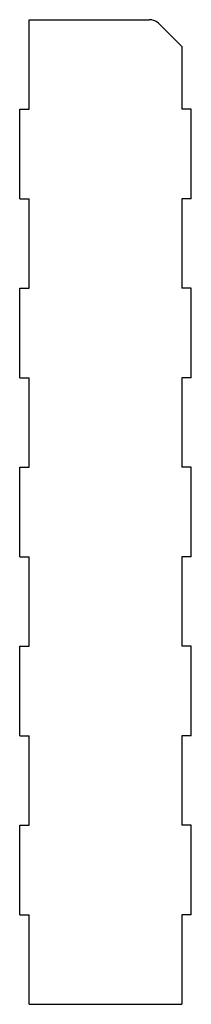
# Model space of a CAD drawing. Extents: x -569 to -511, y -332 to -1.
import ezdxf

# ---------------------------------------------------------------- set-up
doc = ezdxf.new("R2010")
doc.units = 0
doc.layers.add('VISIBLE', color=7, linetype='CONTINUOUS')

msp = doc.modelspace()

# ---------------------------------------------------------------- linework, layer by layer
at = {"layer": 'VISIBLE'}
for p, q in [((-565.64, -1), (-525.22, -1)), ((-565.64, -31.11), (-565.64, -1)), ((-514.15, -10), (-521.69, -2.46)), ((-514.15, -10), (-514.15, -31.11)), ((-568.81, -31.11), (-565.64, -31.11)), ((-568.81, -61.23), (-568.81, -31.11)), ((-510.98, -31.11), (-514.15, -31.11)), ((-510.98, -61.23), (-510.98, -31.11)), ((-568.81, -61.23), (-565.64, -61.23)), ((-565.64, -91.34), (-565.64, -61.23)), ((-514.15, -61.23), (-514.15, -91.34)), ((-510.98, -61.23), (-514.15, -61.23)), ((-568.81, -91.34), (-565.64, -91.34)), ((-568.81, -121.46), (-568.81, -91.34)), ((-510.98, -91.34), (-514.15, -91.34)), ((-510.98, -121.46), (-510.98, -91.34)), ((-568.81, -121.46), (-565.64, -121.46)), ((-565.64, -151.57), (-565.64, -121.46)), ((-514.15, -121.46), (-514.15, -151.57)), ((-510.98, -121.46), (-514.15, -121.46)), ((-568.81, -151.57), (-565.64, -151.57)), ((-568.81, -181.69), (-568.81, -151.57)), ((-510.98, -151.57), (-514.15, -151.57)), ((-510.98, -181.69), (-510.98, -151.57)), ((-568.81, -181.69), (-565.64, -181.69)), ((-565.64, -211.8), (-565.64, -181.69)), ((-514.15, -181.69), (-514.15, -211.8)), ((-510.98, -181.69), (-514.15, -181.69)), ((-568.81, -211.8), (-565.64, -211.8)), ((-568.81, -241.92), (-568.81, -211.8)), ((-510.98, -211.8), (-514.15, -211.8)), ((-510.98, -241.92), (-510.98, -211.8)), ((-568.81, -241.92), (-565.64, -241.92)), ((-565.64, -272.03), (-565.64, -241.92)), ((-514.15, -241.92), (-514.15, -272.03)), ((-510.98, -241.92), (-514.15, -241.92)), ((-568.81, -272.03), (-565.64, -272.03)), ((-568.81, -302.15), (-568.81, -272.03)), ((-510.98, -272.03), (-514.15, -272.03)), ((-510.98, -302.15), (-510.98, -272.03)), ((-568.81, -302.15), (-565.64, -302.15)), ((-565.64, -332.26), (-565.64, -302.15)), ((-514.15, -302.15), (-514.15, -332.26)), ((-510.98, -302.15), (-514.15, -302.15)), ((-565.64, -332.26), (-514.15, -332.26))]:
    msp.add_line(p, q, dxfattribs=at)
msp.add_arc((-525.22, -6), 5, 45, 90, dxfattribs=at)

doc.saveas('drawing.dxf')
